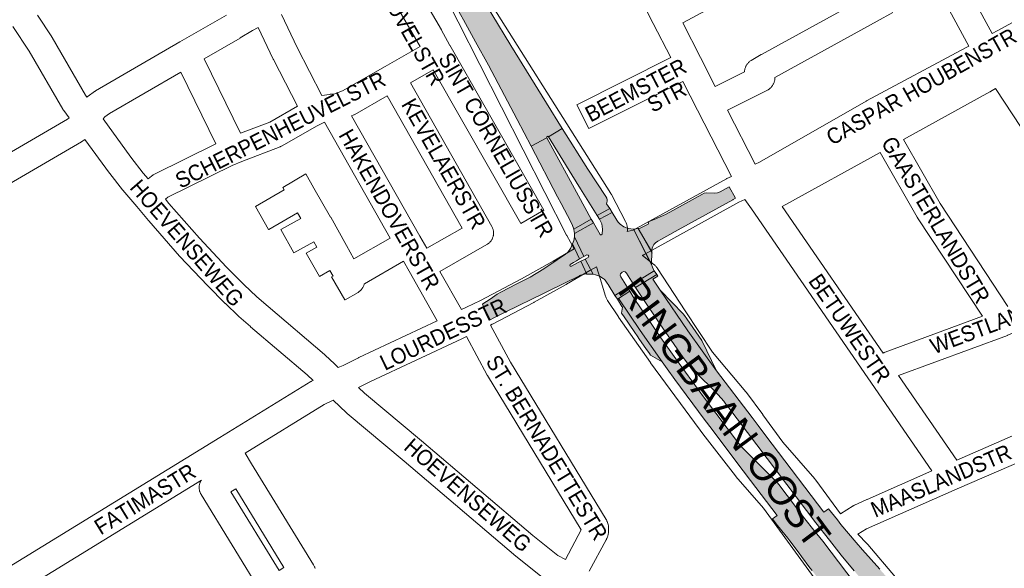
# Paper-space layout 'Layout1' of a CAD drawing. Header units: metres. Extents: x 123097 to 144122, y 392739 to 407589.
# Tile 210 of 256: x 135327 to 135808, y 395926 to 396194. Entities that reach past the tile are written whole.
import ezdxf
from ezdxf.enums import TextEntityAlignment as Align

# ---------------------------------------------------------------- set-up
doc = ezdxf.new("R2010")
doc.units = ezdxf.units.M
doc.header["$MEASUREMENT"] = 0
for name, color, linetype, lineweight in [('gs-anno-wegen algemeen tekst', 7, 'Continuous', 0), ('gs-knt-hoofdweg', 7, 'Continuous', 0), ('gs-knt-wegen algemeen', 7, 'Continuous', 0), ('ir-ARC-asfalt-hoofdwegen-te inspecteren', 5, 'Continuous', 0)]:
    doc.layers.add(name, color=color, linetype=linetype, lineweight=lineweight)
doc.styles.add('Style-Arial', font='arial.ttf')

psp = doc.layouts.get("Layout1")

# ---------------------------------------------------------------- hatches: boundary and pattern name
at = {"layer": 'ir-ARC-asfalt-hoofdwegen-te inspecteren', "linetype": 'Continuous', "lineweight": 13}
for points in [[(135585.579, 396136.48), (135592.267, 396140.571), (135584.48, 396152.9), (135567.13, 396181.01), (135548.52, 396211.9), (135546.413, 396215.462), (135535.318, 396209.351), (135543.993, 396193.591), (135549.93, 396182.85), (135556.16, 396171.43), (135570.26, 396144.89), (135577.057, 396131.88), (135584.73, 396136.05), (135584.756, 396136.526), (135585.18, 396136.741)], [(135609.34, 396098.007), (135615.382, 396101.435), (135613.889, 396103.812), (135614.182, 396105.045), (135614.197, 396105.647), (135613.958, 396106.538), (135613.43, 396107.294), (135604.78, 396120.76), (135592.267, 396140.571), (135585.579, 396136.48), (135596.92, 396117.94), (135601.155, 396111.116)], [(135589.919, 396107.261), (135591.716, 396103.892), (135596.485, 396094.95), (135597.289, 396093.254), (135597.844, 396091.461), (135606.365, 396096.311), (135600.185, 396107.613), (135584.73, 396136.05), (135577.057, 396131.88)], [(135675.515, 396105.751), (135675.719, 396105.877), (135676.815, 396106.473), (135673.756, 396112.04), (135669.317, 396109.601), (135667.974, 396109.139), (135666.563, 396108.982), (135662.652, 396109.064), (135661.44, 396108.908), (135660.344, 396108.368), (135642.928, 396098.791), (135638.204, 396096.582), (135633.876, 396094.772), (135634.257, 396094.597), (135634.357, 396094.19), (135634.103, 396093.857), (135631.919, 396092.664), (135630.267, 396091.867), (135629.22, 396091.645), (135636.153, 396079.641), (135635.926, 396080.3), (135635.915, 396080.997), (135635.95, 396081.239), (135636.135, 396082.052), (135636.475, 396082.895), (135636.946, 396083.854), (135637.671, 396084.639), (135638.897, 396085.474), (135640.627, 396086.512), (135643.251, 396087.957), (135648.757, 396091.009)], [(135607.423, 396094.456), (135598.255, 396089.238), (135598.231, 396087.63), (135602.782, 396078.053), (135604.196, 396078.802), (135604.841, 396078.718), (135605.161, 396078.152), (135604.899, 396077.556), (135603.381, 396076.814), (135607.252, 396069.411), (135608.442, 396069.168), (135610.425, 396068.429), (135612.231, 396067.326), (135612.7, 396066.961), (135613.131, 396066.546), (135614.129, 396065.051), (135614.575, 396064.35), (135617.925, 396059.08), (135624.06, 396062.862), (135620.793, 396068.174), (135620.559, 396068.906), (135620.727, 396069.657), (135621.25, 396070.22), (135621.496, 396070.38), (135622.223, 396070.649), (135622.981, 396070.483), (135623.529, 396069.934), (135626.83, 396064.649), (135637.169, 396071.111), (135636.797, 396071.672), (135636.198, 396072.857), (135635.734, 396074.172), (135634.526, 396076.575), (135627.061, 396091.422), (135624.581, 396091.713), (135622.247, 396092.6), (135620.441, 396093.906), (135620.257, 396094.049), (135619.584, 396094.804), (135618.884, 396095.818), (135616.533, 396099.596), (135610.439, 396096.244), (135611.492, 396093.949), (135611.907, 396091.458), (135611.655, 396088.945), (135611.303, 396088.588), (135610.964, 396088.612), (135610.717, 396088.845)], [(135597.844, 396091.461), (135597.885, 396091.305), (135598.255, 396089.238), (135607.423, 396094.456), (135606.365, 396096.311)], [(135600.72, 396076.863), (135602.782, 396078.053), (135598.231, 396087.63), (135597.896, 396085.884), (135597.247, 396084.228)], [(135604.219, 396069.441), (135604.545, 396069.469), (135607.252, 396069.411), (135603.381, 396076.814), (135601.266, 396075.704)], [(135638.861, 396068.498), (135638.32, 396069.322), (135627.934, 396062.828), (135630.832, 396058.452), (135639.82, 396045.13), (135651.29, 396028.67), (135654.31, 396024.7), (135656.33, 396022.45), (135664.22, 396014.75), (135668.3, 396010.49), (135671.02, 396007.38), (135672.065, 396006.002), (135673.044, 396004.711), (135716.014, 395948.04), (135722.604, 395939.466), (135728.403, 395932.231), (135734.78, 395924.489), (135741.298, 395916.857), (135747.92, 395909.352), (135755.152, 395901.473), (135755.895, 395900.594), (135756.608, 395899.691), (135765.049, 395905.952), (135763.309, 395907.818), (135758.761, 395912.563), (135755.748, 395915.867), (135754.613, 395917.094), (135752.49, 395919.39), (135747.193, 395925.321), (135738.79, 395934.798), (135735.689, 395938.426), (135728.27, 395947.225), (135726.517, 395949.437), (135722.207, 395954.875), (135719.918, 395953.204), (135694.631, 395986.45), (135691.593, 395990.475), (135687.781, 395995.508), (135684.866, 395999.369), (135667.579, 396022.251), (135653.539, 396041.737), (135640.013, 396061.583), (135636.444, 396066.971)], [(135660.378, 396037.085), (135652.994, 396047.633), (135651.891, 396049.179), (135651.741, 396049.442), (135651.477, 396049.831), (135640.013, 396061.583), (135653.539, 396041.737), (135667.579, 396022.251)]]:
    psp.add_hatch(color=5, dxfattribs=at).paths.add_polyline_path(points, flags=0)
at = {"layer": 'ir-ARC-asfalt-hoofdwegen-te inspecteren', "linetype": 'Continuous', "lineweight": 13, "extrusion": (0, 0, -1)}
for points in [[(-135576.627, 396068.019), (-135576.26, 396067.803), (-135570.013, 396064.673), (-135562.246, 396060.643), (-135560.507, 396059.629), (-135557.033, 396057.174), (-135553.431, 396054.912), (-135553.25, 396054.806), (-135556.963, 396047.189), (-135558.834, 396048.102), (-135565.674, 396051.471), (-135569.338, 396053.277), (-135573.365, 396055.256), (-135574.828, 396055.935), (-135585.021, 396060.924), (-135600.621, 396068.637), (-135600.712, 396068.696), (-135602.319, 396069.294), (-135604.012, 396069.565), (-135604.219, 396069.441), (-135601.266, 396075.704), (-135599.747, 396074.907), (-135596.676, 396073.299), (-135596.172, 396073.29), (-135595.912, 396073.722), (-135596.157, 396074.163), (-135597.643, 396075.134), (-135599.2, 396075.986), (-135600.72, 396076.863), (-135597.247, 396084.228), (-135596.235, 396081.907), (-135595.13, 396080.303), (-135593.655, 396079.031), (-135589.723, 396076.348), (-135583.276, 396072.025)], [(-135714.174, 395924.639), (-135721.279, 395915.241), (-135722.579, 395913.524), (-135727.134, 395907.501), (-135728.917, 395905.144), (-135731.829, 395901.293), (-135734.371, 395897.861), (-135738.123, 395892.892), (-135739.283, 395891.247), (-135739.991, 395890.165), (-135740.71, 395887.699), (-135751.828, 395896.134), (-135750.44, 395897.978), (-135719.408, 395939.028), (-135714.949, 395944.393), (-135710.59, 395949.927), (-135697.915, 395966.714), (-135697.298, 395967.476), (-135696.617, 395968.237), (-135679.623, 395985.281), (-135678.956, 395986.058), (-135678.309, 395986.847), (-135672.737, 395994.252), (-135661.67, 396008.81), (-135649.27, 396025.77), (-135639.605, 396039.52), (-135638.682, 396040.833), (-135636.85, 396043.44), (-135627.312, 396057.594), (-135625.16, 396061.067), (-135619.127, 396057.157), (-135619.858, 396057.335), (-135630.337, 396041.913), (-135640.985, 396026.608), (-135643.483, 396023.123), (-135647.167, 396018.019), (-135661.548, 395998.629), (-135665.429, 395993.493), (-135667.724, 395990.447), (-135680.591, 395973.374), (-135684.19, 395968.599), (-135697.072, 395951.511), (-135694.901, 395949.875), (-135697.282, 395946.722), (-135700.81, 395942.357), (-135702.285, 395940.439), (-135703.284, 395939.14), (-135707.828, 395933.089), (-135708.953, 395931.59), (-135713.142, 395926.013)], [(-135640.985, 396026.608), (-135630.337, 396041.913), (-135619.858, 396057.335), (-135619.127, 396057.157), (-135621.358, 396053.574), (-135621.56, 396053.25), (-135621.14, 396050.44), (-135621.466, 396049.962), (-135622.108, 396049.021), (-135627.655, 396040.889), (-135628.752, 396039.279), (-135630, 396037.45), (-135633.045, 396033.113), (-135634.772, 396030.653), (-135635.331, 396029.857)]]:
    psp.add_hatch(color=5, dxfattribs=at).paths.add_polyline_path(points, flags=0)

# ---------------------------------------------------------------- linework, layer by layer
at = {"layer": 'gs-knt-hoofdweg', "color": 7, "linetype": 'Continuous', "flags": 128}
for points in [[(135528.922, 396249.186), (135544.814, 396221.605), (135615.959, 396108.843), (135616.127, 396108.563), (135616.284, 396108.277), (135623.148, 396095.134), (135623.318, 396094.79), (135623.47, 396094.437), (135623.606, 396094.078), (135623.725, 396093.713), (135623.825, 396093.343), (135623.908, 396092.968), (135623.973, 396092.589), (135624.02, 396092.208), (135624.048, 396091.825), (135624.058, 396091.442), (135624.05, 396091.058), (135624.023, 396090.675), (135623.978, 396090.294), (135623.977, 396090.29)], [(135598.028, 396081.708), (135594.412, 396088.255), (135594.277, 396088.51), (135530.906, 396213.655), (135515.097, 396241.092)], [(135631.414, 396078.608), (135637.005, 396074.134), (135637.286, 396073.899), (135637.556, 396073.65), (135637.814, 396073.39), (135638.06, 396073.118), (135638.294, 396072.835), (135638.514, 396072.541), (135638.721, 396072.238), (135652.212, 396051.434), (135665.515, 396031.256), (135681.857, 396012.004), (135682.029, 396011.793), (135682.194, 396011.577), (135690.131, 396000.825), (135690.189, 396000.746), (135699.829, 395987.349), (135715.503, 395969.456), (135715.737, 395969.177), (135715.957, 395968.888), (135727.969, 395952.366)], [(135740.706, 395886.027), (135690.412, 395955.147), (135677.025, 395970.567), (135676.88, 395970.739), (135676.74, 395970.914), (135661.963, 395989.999), (135661.851, 395990.147), (135635.343, 396026.078), (135635.226, 396026.239), (135619.733, 396048.37), (135619.617, 396048.542), (135614.314, 396056.549), (135614.109, 396056.876), (135613.92, 396057.212), (135613.747, 396057.558), (135613.591, 396057.911), (135613.452, 396058.271), (135613.33, 396058.638), (135610.715, 396067.227), (135608.957, 396073)], [(135736.559, 395942.375), (135741.014, 395937.748), (135741.185, 395937.565), (135741.35, 395937.376), (135754.929, 395921.383)]]:
    psp.add_lwpolyline(points, dxfattribs=at)
at = {"layer": 'gs-knt-wegen algemeen', "color": 7, "linetype": 'Continuous', "flags": 128}
for points in [[(135716.968, 396343.807), (135762.195, 396260.52), (135785.227, 396218.133), (135802.148, 396186.996)], [(135753.833, 396248.64), (135748.77, 396245.951), (135703.553, 396220.96), (135703.519, 396220.943), (135703.485, 396220.924), (135698.485, 396218.236), (135680.197, 396208.027), (135680.153, 396208.002), (135651.147, 396192.102)], [(135505.443, 396234.834), (135506.548, 396233.571), (135506.738, 396233.344), (135506.917, 396233.108), (135507.086, 396232.864), (135509.397, 396229.351), (135509.533, 396229.136), (135517.798, 396215.435), (135517.86, 396215.331), (135533.265, 396188.688), (135533.35, 396188.535), (135537.257, 396181.334)], [(135455.242, 396196.157), (135462.911, 396180.057), (135474.883, 396156.665), (135478.672, 396157.23), (135478.906, 396157.259), (135479.069, 396157.275), (135479.224, 396157.287), (135479.388, 396157.295), (135479.544, 396157.299), (135479.707, 396157.299), (135479.938, 396157.294), (135480.72, 396157.257), (135484.92, 396158.949), (135505.798, 396170.855), (135522.843, 396180.599), (135521.949, 396182.246), (135506.618, 396208.761), (135498.451, 396222.301), (135497.558, 396223.657)], [(135645.153, 396175.183), (135636.679, 396191.82), (135624.072, 396216.568)], [(135802.148, 396186.996), (135804.58, 396188.269), (135847.973, 396211.967), (135850.511, 396213.893)], [(135666.916, 396161.141), (135681.225, 396168.302), (135681.232, 396168.505), (135681.258, 396168.822), (135681.299, 396169.137), (135681.356, 396169.449), (135681.428, 396169.758), (135681.514, 396170.063), (135681.616, 396170.364), (135681.732, 396170.659), (135681.862, 396170.949), (135682.007, 396171.231), (135682.165, 396171.507), (135682.336, 396171.774), (135682.52, 396172.033), (135682.716, 396172.282), (135682.924, 396172.522), (135683.144, 396172.751), (135683.375, 396172.969), (135683.616, 396173.175), (135683.866, 396173.37), (135684.126, 396173.552), (135684.395, 396173.721), (135689.318, 396176.659), (135689.508, 396176.769), (135739.619, 396204.425)], [(135790.686, 396180.819), (135776.958, 396206.082)], [(135336.08, 396195.84), (135343.055, 396185.251), (135343.155, 396185.095), (135343.25, 396184.936), (135359.575, 396156.78), (135360.232, 396155.893), (135360.344, 396155.994), (135360.555, 396156.17), (135360.774, 396156.336), (135363.834, 396158.567), (135364.021, 396158.699), (135364.212, 396158.823), (135364.407, 396158.941), (135405.64, 396182.812), (135428.356, 396195.963)], [(135753.626, 396197.178), (135745.881, 396193.009), (135695.971, 396165.464), (135695.972, 396165.453), (135695.979, 396165.14), (135695.971, 396164.827), (135695.948, 396164.515), (135695.91, 396164.205), (135695.858, 396163.896), (135695.79, 396163.591), (135695.708, 396163.289), (135695.611, 396162.991), (135695.501, 396162.699), (135695.376, 396162.412), (135695.238, 396162.131), (135695.086, 396161.857), (135694.921, 396161.591), (135694.744, 396161.333), (135694.555, 396161.084), (135694.354, 396160.845), (135694.141, 396160.615), (135693.918, 396160.396), (135693.685, 396160.187), (135693.441, 396159.99), (135693.189, 396159.805), (135692.928, 396159.633), (135692.659, 396159.473), (135692.383, 396159.326), (135672.838, 396149.545)], [(135100.479, 396004.029), (135111.062, 396009.217), (135157.115, 396033.478), (135210.126, 396063.37), (135236.54, 396078.609), (135350.748, 396145.192), (135351.529, 396145.765), (135348.893, 396149.328), (135348.752, 396149.525), (135348.619, 396149.727), (135348.494, 396149.934), (135332.079, 396178.244), (135324.07, 396190.405)], [(135443.787, 396189.93), (135441.011, 396188.418), (135435.059, 396184.801), (135434.94, 396184.73), (135417.41, 396174.581)], [(135417.41, 396174.581), (135435.136, 396138.209), (135449.415, 396143.653), (135462.954, 396151.395), (135451.279, 396174.208), (135451.197, 396174.374), (135443.787, 396189.93)], [(135651.147, 396192.102), (135659.723, 396175.266), (135666.916, 396161.141)], [(135537.257, 396181.334), (135537.259, 396181.331), (135537.261, 396181.327)], [(135537.257, 396181.334), (135537.259, 396181.331), (135537.261, 396181.327)], [(135686.401, 396123.056), (135688.512, 396124.149), (135740.578, 396153.919), (135740.732, 396154.005), (135789.432, 396180.123), (135790.686, 396180.819)], [(135529.175, 396169.222), (135518.137, 396162.912)], [(135406.113, 396168.041), (135371.227, 396147.845), (135369.001, 396146.222), (135368.087, 396145.199)], [(135390.153, 396115.923), (135391.7, 396117.288), (135391.92, 396117.474), (135392.148, 396117.65), (135392.384, 396117.815), (135392.626, 396117.97), (135392.875, 396118.114), (135393.131, 396118.247), (135423.171, 396133.041), (135406.113, 396168.041)], [(135518.137, 396162.912), (135557.852, 396092.694), (135558.002, 396092.413), (135558.138, 396092.124), (135558.26, 396091.829), (135558.367, 396091.529), (135558.46, 396091.224), (135558.537, 396090.914), (135558.599, 396090.602), (135558.646, 396090.286), (135558.677, 396089.969), (135558.693, 396089.65), (135558.693, 396089.331), (135558.678, 396089.013), (135558.646, 396088.695), (135558.6, 396088.38), (135558.538, 396088.067), (135558.46, 396087.757), (135558.368, 396087.452), (135558.261, 396087.152), (135558.139, 396086.857), (135558.003, 396086.568), (135557.853, 396086.287), (135557.689, 396086.013), (135557.512, 396085.748), (135557.323, 396085.491), (135557.121, 396085.245), (135556.907, 396085.008), (135556.682, 396084.782), (135556.446, 396084.567), (135556.2, 396084.364), (135555.944, 396084.174), (135555.679, 396083.996), (135555.406, 396083.832), (135532.49, 396070.785)], [(135651.062, 396163.582), (135605.211, 396140.486)], [(135674.775, 396117.194), (135658.254, 396149.459), (135651.062, 396163.582)], [(135803.629, 396160.074), (135801.252, 396158.6), (135801.113, 396158.516), (135800.976, 396158.439), (135800.973, 396158.436), (135800.968, 396158.434)], [(135860.986, 396072.692), (135857.834, 396077.745), (135803.629, 396160.074)], [(135506.831, 396156.456), (135490.987, 396147.421), (135490.729, 396147.281), (135490.465, 396147.154), (135490.195, 396147.038), (135489.42, 396146.725)], [(135526.058, 396082.105), (135543.323, 396091.935), (135506.831, 396156.456)], [(135800.968, 396158.434), (135758.827, 396135.132)], [(135672.838, 396149.545), (135686.401, 396123.056)], [(135368.087, 396145.199), (135381.655, 396126.483), (135387.69, 396118.781), (135390.153, 396115.923)], [(135489.42, 396146.725), (135522.761, 396087.92), (135526.058, 396082.105)], [(135476.236, 396143.579), (135472.321, 396141.753), (135455.439, 396132.099), (135455.217, 396131.978), (135454.991, 396131.865), (135454.76, 396131.762), (135454.526, 396131.667), (135435.77, 396124.517), (135431.127, 396122.445), (135399.663, 396106.951), (135398.57, 396105.986)], [(135508.307, 396087.014), (135476.236, 396143.579)], [(135359.214, 396135.256), (135358.174, 396134.492), (135357.988, 396134.361), (135357.797, 396134.235), (135357.602, 396134.117), (135243.085, 396067.354), (135243.059, 396067.339), (135216.604, 396052.076), (135216.549, 396052.044), (135163.43, 396022.091), (135163.266, 396022.002), (135117.047, 395997.653), (135116.879, 395997.568), (135106.792, 395992.623)], [(135470.618, 396017.551), (135467.7, 396020.29), (135440.138, 396043.703), (135440.024, 396043.802), (135434.438, 396048.775), (135434.275, 396048.925), (135427.841, 396055.058), (135427.752, 396055.145), (135419.166, 396063.649), (135418.996, 396063.824), (135405.611, 396078.118), (135405.469, 396078.275), (135390.395, 396095.458), (135390.285, 396095.587), (135384.553, 396102.477), (135377.728, 396110.396), (135377.534, 396110.631), (135371.331, 396118.549), (135371.185, 396118.743), (135359.214, 396135.256)], [(135758.827, 396135.132), (135776.691, 396103.919), (135809.779, 396053.611)], [(135747.431, 396128.833), (135701.389, 396103.4), (135701.111, 396103.255), (135699.572, 396102.499)], [(135797.298, 396048.894), (135765.702, 396096.933), (135765.594, 396097.103), (135765.491, 396097.276), (135747.431, 396128.833)], [(135623.977, 396090.29), (135626.817, 396090.869), (135628.353, 396091.716), (135672.346, 396115.994), (135672.621, 396116.137), (135674.775, 396117.194)], [(135471.039, 396111.453), (135479.164, 396097.308), (135479.213, 396097.22), (135486.905, 396083.337), (135490.575, 396076.88), (135508.305, 396087.013), (135508.307, 396087.014)], [(135398.57, 396105.986), (135400.239, 396103.98), (135415.187, 396086.941), (135428.416, 396072.813), (135436.87, 396064.439), (135443.178, 396058.426), (135448.625, 396053.577), (135476.252, 396030.108), (135476.373, 396030.003), (135476.492, 396029.894), (135481.072, 396025.596), (135481.257, 396025.415), (135482.87, 396023.776)], [(135681.406, 396105.946), (135678.5, 396104.519), (135634.644, 396080.317), (135632.236, 396078.988), (135631.986, 396078.857), (135631.731, 396078.738), (135631.471, 396078.629), (135631.414, 396078.608)], [(135772.603, 395973.336), (135741.335, 396018.726), (135741.33, 396018.732), (135684.574, 396101.334), (135681.406, 396105.946)], [(135699.572, 396102.499), (135748.79, 396030.867)], [(135543.075, 396052.183), (135545.525, 396053.333), (135552.249, 396056.63), (135572.31, 396067.132), (135587.807, 396075.773), (135598.028, 396081.708)], [(135531.251, 396046.636), (135517.486, 396070.826), (135514.729, 396075.688)], [(135608.957, 396073), (135605.733, 396071.127), (135594.296, 396064.485), (135594.198, 396064.429), (135578.575, 396055.718), (135578.428, 396055.639), (135578.424, 396055.636), (135578.421, 396055.635)], [(135532.49, 396070.785), (135543.075, 396052.183)], [(135868.046, 396061.427), (135815.93, 396042.037), (135809.611, 396039.564), (135809.495, 396039.519), (135756.344, 396019.889)], [(135578.421, 396055.635), (135558.211, 396045.055), (135558.059, 396044.978), (135557.265, 396044.589)], [(135748.79, 396030.867), (135749.138, 396031.05), (135749.389, 396031.174), (135749.645, 396031.288), (135749.905, 396031.391), (135797.298, 396048.894)], [(135482.87, 396023.776), (135485.267, 396024.848), (135492.85, 396028.618), (135492.983, 396028.683), (135531.251, 396046.636)], [(135557.265, 396044.589), (135566.972, 396026.466), (135613.651, 395949.603), (135613.79, 395949.364), (135613.918, 395949.119), (135614.036, 395948.869), (135614.142, 395948.614), (135614.239, 395948.355), (135614.323, 395948.091), (135614.58, 395947.236), (135614.662, 395946.935), (135614.73, 395946.63), (135614.783, 395946.322), (135614.821, 395946.012), (135614.845, 395945.7), (135614.853, 395945.388), (135614.846, 395945.076), (135614.766, 395943.302), (135614.745, 395942.99), (135614.708, 395942.68), (135614.657, 395942.372), (135614.591, 395942.067), (135614.51, 395941.765), (135614.416, 395941.467), (135614.306, 395941.175), (135613.974, 395940.346), (135613.88, 395940.122), (135613.777, 395939.903), (135613.667, 395939.687), (135605.436, 395924.356)], [(135545.517, 396038.947), (135543.158, 396037.84), (135498.58, 396016.927), (135492.8, 396014.053)], [(135593.739, 395930.092), (135601.494, 395944.539), (135555.752, 396019.858), (135555.662, 396020.009), (135555.577, 396020.163), (135545.517, 396038.947)], [(135756.344, 396019.889), (135784.754, 395978.648)], [(135784.754, 395978.648), (135831.424, 395998.862), (135831.524, 395998.904), (135840.338, 396002.547), (135840.514, 396002.617), (135847.73, 396005.356), (135847.809, 396005.386), (135892.517, 396021.698)], [(135194.509, 395848.094), (135233.577, 395872.08), (135425.068, 395989.646), (135469.456, 396016.933), (135469.67, 396017.059), (135469.889, 396017.177), (135470.618, 396017.551)], [(135492.8, 396014.053), (135495.734, 396011.231), (135523.457, 395988.081), (135523.504, 395988.041), (135577.878, 395941.749), (135590.018, 395931.954), (135593.739, 395930.092)], [(135476.059, 396005.709), (135437.417, 395981.954)], [(135480.384, 396007.932), (135476.066, 396005.713), (135476.062, 396005.71), (135476.059, 396005.709)], [(135606.312, 395909.487), (135593.66, 395915.572), (135593.568, 395915.617), (135583.562, 395920.626), (135583.315, 395920.756), (135583.073, 395920.897), (135582.838, 395921.048), (135582.609, 395921.21), (135582.388, 395921.38), (135569.635, 395931.671), (135569.503, 395931.78), (135515.088, 395978.107), (135487.212, 396001.384), (135487.039, 396001.534), (135486.871, 396001.69), (135480.384, 396007.932)], [(135846.214, 395990.854), (135845.224, 395990.478), (135836.548, 395986.892), (135785.035, 395964.581), (135746.298, 395947.539), (135740.749, 395944.98), (135736.559, 395942.375)], [(135437.417, 395981.954), (135440.525, 395976.867), (135440.527, 395976.864), (135440.529, 395976.86)], [(135440.529, 395976.86), (135470.854, 395927.39), (135471.01, 395927.122), (135471.152, 395926.847), (135471.282, 395926.566), (135471.398, 395926.278), (135471.5, 395925.986), (135471.588, 395925.689)], [(135727.969, 395952.366), (135734.218, 395956.251), (135734.362, 395956.338), (135734.493, 395956.413), (135734.642, 395956.493), (135734.776, 395956.561), (135734.928, 395956.634), (135740.898, 395959.387), (135741.002, 395959.434), (135772.603, 395973.336)], [(135416.125, 395968.877), (135245.896, 395864.365)], [(135446.272, 395912.325), (135415.954, 395961.812), (135415.798, 395962.08), (135415.656, 395962.355), (135415.526, 395962.637), (135415.411, 395962.924), (135415.309, 395963.217), (135415.221, 395963.514), (135415.147, 395963.815), (135415.088, 395964.119), (135415.043, 395964.425), (135415.013, 395964.734), (135414.997, 395965.043), (135414.997, 395965.353), (135415.011, 395965.663), (135415.039, 395965.971), (135415.083, 395966.278), (135415.141, 395966.582), (135415.213, 395966.884), (135415.3, 395967.181), (135415.4, 395967.474), (135415.515, 395967.762), (135415.643, 395968.044), (135415.784, 395968.32), (135415.939, 395968.589), (135416.106, 395968.85), (135416.125, 395968.877)], [(135430.457, 395963.063), (135453.973, 395924.679), (135456.351, 395926.137), (135432.826, 395964.514), (135430.457, 395963.063)]]:
    psp.add_lwpolyline(points, dxfattribs=at)
for points in [[(135537.261, 396181.327), (135537.292, 396181.273), (135583.267, 396100.606, -0.3715612), (135583.264, 396100.593), (135571.968, 396094.155), (135571.965, 396094.155)], [(135605.211, 396140.486, -0.3686061), (135605.199, 396140.49), (135599.35, 396152.101, -0.3686069), (135599.354, 396152.114), (135645.153, 396175.183)], [(135571.965, 396094.155, -0.4444351), (135571.955, 396094.159), (135529.175, 396169.222)], [(135514.729, 396075.688), (135495.627, 396064.771), (135495.618, 396064.728), (135495.542, 396064.423), (135495.451, 396064.122), (135495.345, 396063.826), (135495.226, 396063.535), (135495.092, 396063.25), (135494.945, 396062.972), (135494.785, 396062.702), (135494.611, 396062.44), (135494.426, 396062.186), (135494.228, 396061.941), (135494.018, 396061.707), (135493.798, 396061.483), (135493.567, 396061.269), (135493.326, 396061.067), (135493.075, 396060.877), (135492.816, 396060.699), (135492.548, 396060.534), (135486.189, 396056.823, -0.390886), (135486.176, 396056.826), (135479.623, 396068.055, -0.3908948), (135479.626, 396068.068), (135480.363, 396068.498), (135478.806, 396071.238), (135473.782, 396068.34, -0.3719083), (135473.77, 396068.343), (135467.273, 396079.605, -0.3719071), (135467.276, 396079.618), (135472.433, 396082.593), (135470.979, 396085.216), (135461.227, 396079.813, -0.3707934), (135461.215, 396079.817), (135454.914, 396091.19, -0.3707939), (135454.918, 396091.202), (135464.581, 396096.556), (135462.991, 396099.323), (135448.931, 396091.247, -0.3717802), (135448.918, 396091.25), (135442.443, 396102.524, -0.3717801), (135442.446, 396102.537), (135456.47, 396110.592), (135455.769, 396111.796, -0.3908962), (135455.772, 396111.809), (135467.004, 396118.356, -0.390896), (135467.017, 396118.353), (135471.018, 396111.488), (135471.039, 396111.453)]]:
    psp.add_lwpolyline(points, format="xyb", dxfattribs=at)
at = {"layer": 'ir-ARC-asfalt-hoofdwegen-te inspecteren', "color": 5, "linetype": 'Continuous', "lineweight": 13, "flags": 128}
for points in [[(135585.579, 396136.48), (135592.267, 396140.571), (135584.48, 396152.9), (135567.13, 396181.01), (135548.52, 396211.9), (135546.413, 396215.462), (135535.318, 396209.351), (135543.993, 396193.591), (135549.93, 396182.85), (135556.16, 396171.43), (135570.26, 396144.89), (135577.057, 396131.88), (135584.73, 396136.05), (135584.756, 396136.526), (135585.18, 396136.741)], [(135609.34, 396098.007), (135615.382, 396101.435), (135613.889, 396103.812), (135614.182, 396105.045), (135614.197, 396105.647), (135613.958, 396106.538), (135613.43, 396107.294), (135604.78, 396120.76), (135592.267, 396140.571), (135585.579, 396136.48), (135596.92, 396117.94), (135601.155, 396111.116)], [(135589.919, 396107.261), (135591.716, 396103.892), (135596.485, 396094.95), (135597.289, 396093.254), (135597.844, 396091.461), (135606.365, 396096.311), (135600.185, 396107.613), (135584.73, 396136.05), (135577.057, 396131.88)], [(135675.515, 396105.751), (135675.719, 396105.877), (135676.815, 396106.473), (135673.756, 396112.04), (135669.317, 396109.601), (135667.974, 396109.139), (135666.563, 396108.982), (135662.652, 396109.064), (135661.44, 396108.908), (135660.344, 396108.368), (135642.928, 396098.791), (135638.204, 396096.582), (135633.876, 396094.772), (135634.257, 396094.597), (135634.357, 396094.19), (135634.103, 396093.857), (135631.919, 396092.664), (135630.267, 396091.867), (135629.22, 396091.645), (135636.153, 396079.641), (135635.926, 396080.3), (135635.915, 396080.997), (135635.95, 396081.239), (135636.135, 396082.052), (135636.475, 396082.895), (135636.946, 396083.854), (135637.671, 396084.639), (135638.897, 396085.474), (135640.627, 396086.512), (135643.251, 396087.957), (135648.757, 396091.009)], [(135600.72, 396076.863), (135602.782, 396078.053), (135598.231, 396087.63), (135597.896, 396085.884), (135597.247, 396084.228)], [(135576.627, 396068.019), (135576.26, 396067.803), (135570.013, 396064.673), (135562.246, 396060.643), (135560.507, 396059.629), (135557.033, 396057.174), (135553.431, 396054.912), (135553.25, 396054.806), (135556.963, 396047.189), (135558.834, 396048.102), (135565.674, 396051.471), (135569.338, 396053.277), (135573.365, 396055.256), (135574.828, 396055.935), (135585.021, 396060.924), (135600.621, 396068.637), (135600.712, 396068.696), (135602.319, 396069.294), (135604.012, 396069.565), (135604.219, 396069.441), (135601.266, 396075.704), (135599.747, 396074.907), (135596.676, 396073.299), (135596.172, 396073.29), (135595.912, 396073.722), (135596.157, 396074.163), (135597.643, 396075.134), (135599.2, 396075.986), (135600.72, 396076.863), (135597.247, 396084.228), (135596.235, 396081.907), (135595.13, 396080.303), (135593.655, 396079.031), (135589.723, 396076.348), (135583.276, 396072.025)], [(135604.219, 396069.441), (135604.545, 396069.469), (135607.252, 396069.411), (135603.381, 396076.814), (135601.266, 396075.704)]]:
    psp.add_lwpolyline(points, close=True, dxfattribs=at)
at = {"layer": 'ir-ARC-asfalt-hoofdwegen-te inspecteren', "color": 5, "linetype": 'Continuous', "lineweight": 13}
for points in [[(135616.533, 396099.596), (135615.382, 396101.435), (135609.34, 396098.007), (135610.439, 396096.244)], [(135607.423, 396094.456), (135598.255, 396089.238), (135598.231, 396087.63), (135602.782, 396078.053), (135604.196, 396078.802), (135604.841, 396078.718), (135605.161, 396078.152), (135604.899, 396077.556), (135603.381, 396076.814), (135607.252, 396069.411), (135608.442, 396069.168), (135610.425, 396068.429), (135612.231, 396067.326), (135612.7, 396066.961), (135613.131, 396066.546), (135614.129, 396065.051), (135614.575, 396064.35), (135617.925, 396059.08), (135624.06, 396062.862), (135620.793, 396068.174), (135620.559, 396068.906), (135620.727, 396069.657), (135621.25, 396070.22), (135621.496, 396070.38), (135622.223, 396070.649), (135622.981, 396070.483), (135623.529, 396069.934), (135626.83, 396064.649), (135637.169, 396071.111), (135636.797, 396071.672), (135636.198, 396072.857), (135635.734, 396074.172), (135634.526, 396076.575), (135627.061, 396091.422), (135624.581, 396091.713), (135622.247, 396092.6), (135620.441, 396093.906), (135620.257, 396094.049), (135619.584, 396094.804), (135618.884, 396095.818), (135616.533, 396099.596), (135610.439, 396096.244), (135611.492, 396093.949), (135611.907, 396091.458), (135611.655, 396088.945), (135611.303, 396088.588), (135610.964, 396088.612), (135610.717, 396088.845)], [(135597.844, 396091.461), (135597.885, 396091.305), (135598.255, 396089.238), (135607.423, 396094.456), (135606.365, 396096.311)], [(135629.22, 396091.645), (135627.061, 396091.422), (135635.74, 396074.354), (135635.926, 396080.3)], [(135638.32, 396069.322), (135637.169, 396071.111), (135626.83, 396064.649), (135627.934, 396062.828)], [(135619.127, 396057.157), (135625.16, 396061.067), (135624.06, 396062.862), (135617.925, 396059.08)], [(135660.378, 396037.085), (135652.994, 396047.633), (135651.891, 396049.179), (135651.741, 396049.442), (135651.477, 396049.831), (135640.013, 396061.583), (135653.539, 396041.737), (135667.579, 396022.251)], [(135640.985, 396026.608), (135630.337, 396041.913), (135619.858, 396057.335), (135619.127, 396057.157), (135621.358, 396053.574), (135621.56, 396053.25), (135621.14, 396050.44), (135621.466, 396049.962), (135622.108, 396049.021), (135627.655, 396040.889), (135628.752, 396039.279), (135630, 396037.45), (135633.045, 396033.113), (135634.772, 396030.653), (135635.331, 396029.857)]]:
    psp.add_lwpolyline(points, close=True, dxfattribs=at)
at = {"layer": 'ir-ARC-asfalt-hoofdwegen-te inspecteren', "color": 5, "linetype": 'Continuous', "lineweight": 13, "flags": 128}
psp.add_lwpolyline([(135747.193, 395925.321), (135738.79, 395934.798), (135735.689, 395938.426), (135728.27, 395947.225), (135726.517, 395949.437), (135722.207, 395954.875), (135719.918, 395953.204), (135694.631, 395986.45), (135691.593, 395990.475), (135687.781, 395995.508), (135684.866, 395999.369), (135667.579, 396022.251), (135653.539, 396041.737), (135640.013, 396061.583), (135636.444, 396066.971), (135638.861, 396068.498), (135638.32, 396069.322), (135627.934, 396062.828), (135630.832, 396058.452), (135639.82, 396045.13), (135651.29, 396028.67), (135654.31, 396024.7), (135656.33, 396022.45), (135664.22, 396014.75), (135668.3, 396010.49), (135671.02, 396007.38), (135672.065, 396006.002), (135673.044, 396004.711), (135716.014, 395948.04), (135722.604, 395939.466), (135728.403, 395932.231), (135734.78, 395924.489)], dxfattribs=at)
at = {"layer": 'ir-ARC-asfalt-hoofdwegen-te inspecteren', "color": 5, "linetype": 'Continuous', "lineweight": 13}
psp.add_lwpolyline([(135750.44, 395897.978), (135719.408, 395939.028), (135714.949, 395944.393), (135710.59, 395949.927), (135697.915, 395966.714), (135697.298, 395967.476), (135696.617, 395968.237), (135679.623, 395985.281), (135678.956, 395986.058), (135678.309, 395986.847), (135672.737, 395994.252), (135661.67, 396008.81), (135649.27, 396025.77), (135639.605, 396039.52), (135638.682, 396040.833), (135636.85, 396043.44), (135627.312, 396057.594), (135625.16, 396061.067), (135619.127, 396057.157), (135619.858, 396057.335), (135630.337, 396041.913), (135640.985, 396026.608), (135643.483, 396023.123), (135647.167, 396018.019), (135661.548, 395998.629), (135665.429, 395993.493), (135667.724, 395990.447), (135680.591, 395973.374), (135684.19, 395968.599), (135697.072, 395951.511), (135694.901, 395949.875), (135697.282, 395946.722), (135700.81, 395942.357), (135702.285, 395940.439), (135703.284, 395939.14), (135707.828, 395933.089), (135708.953, 395931.59), (135713.142, 395926.013), (135714.174, 395924.639)], dxfattribs=at)
psp.add_solid([(135616.533, 396099.596), (135615.382, 396101.435), (135610.439, 396096.244), (135609.34, 396098.007)], dxfattribs=at)
at = {"layer": 'ir-ARC-asfalt-hoofdwegen-te inspecteren', "color": 5, "linetype": 'Continuous', "lineweight": 13, "extrusion": (0, 0, -1)}
for points in [[(-135629.22, 396091.645), (-135627.061, 396091.422), (-135635.926, 396080.3), (-135635.74, 396074.354)], [(-135638.32, 396069.322), (-135637.169, 396071.111), (-135627.934, 396062.828), (-135626.83, 396064.649)], [(-135619.127, 396057.157), (-135625.16, 396061.067), (-135617.925, 396059.08), (-135624.06, 396062.862)]]:
    psp.add_solid(points, dxfattribs=at)

# ---------------------------------------------------------------- texts
at = {"layer": 'gs-anno-wegen algemeen tekst', "color": 7, "style": 'Style-Arial', "width": 0.909091}
for s, rotation, p in [('SCHERPENHEUVELSTR', 299.492, (135504.19, 396211.794)), ('CASPAR HOUBENSTR', 29.39547, (135767.476, 396161.037)), ('SINT CORNELIUSSTR', 299.7617, (135559.989, 396132.543)), ('BEEMSTER', 27.6105, (135628.103, 396159.306)), ('SCHERPENHEUVELSTR', 26.78155, (135454.62, 396139.93)), ('STR', 27.6105, (135643.234, 396156.09)), ('KEVELAERSTR', 299.65293, (135534.39, 396123.336)), ('HAKENDOVERSTR', 299.55214, (135507.876, 396100.974)), ('GAASTERLANDSTR', 300.72835, (135774.532, 396095.929)), ('HOEVENSEWEG', 311.0038, (135409.052, 396084.63)), ('BETUWESTR', 304.40694, (135732.561, 396042.953)), ('WESTLANDSTR', 20.6224, (135806.95, 396046.807)), ('LOURDESSTR', 25.74206, (135534.119, 396040.114)), ('ST. BERNADETTESTR', 301.27086, (135584.701, 395984.731)), ('HOEVENSEWEG', 318.94279, (135546.157, 395961.497)), ('MAASLANDSTR', 23.45403, (135777.122, 395968.519)), ('FATIMASTR', 31.54768, (135388.542, 395959.581))]:
    psp.add_text(s, height=7.7, rotation=rotation, dxfattribs=at).set_placement(p, align=Align.MIDDLE_CENTER)
at = {"layer": 'gs-anno-wegen algemeen tekst', "color": 7, "style": 'Style-Arial'}
psp.add_text('RINGBAAN OOST', height=13.6, rotation=306.57885, dxfattribs=at).set_placement((135671.341, 396001.856), align=Align.MIDDLE_CENTER)

doc.saveas('drawing.dxf')
